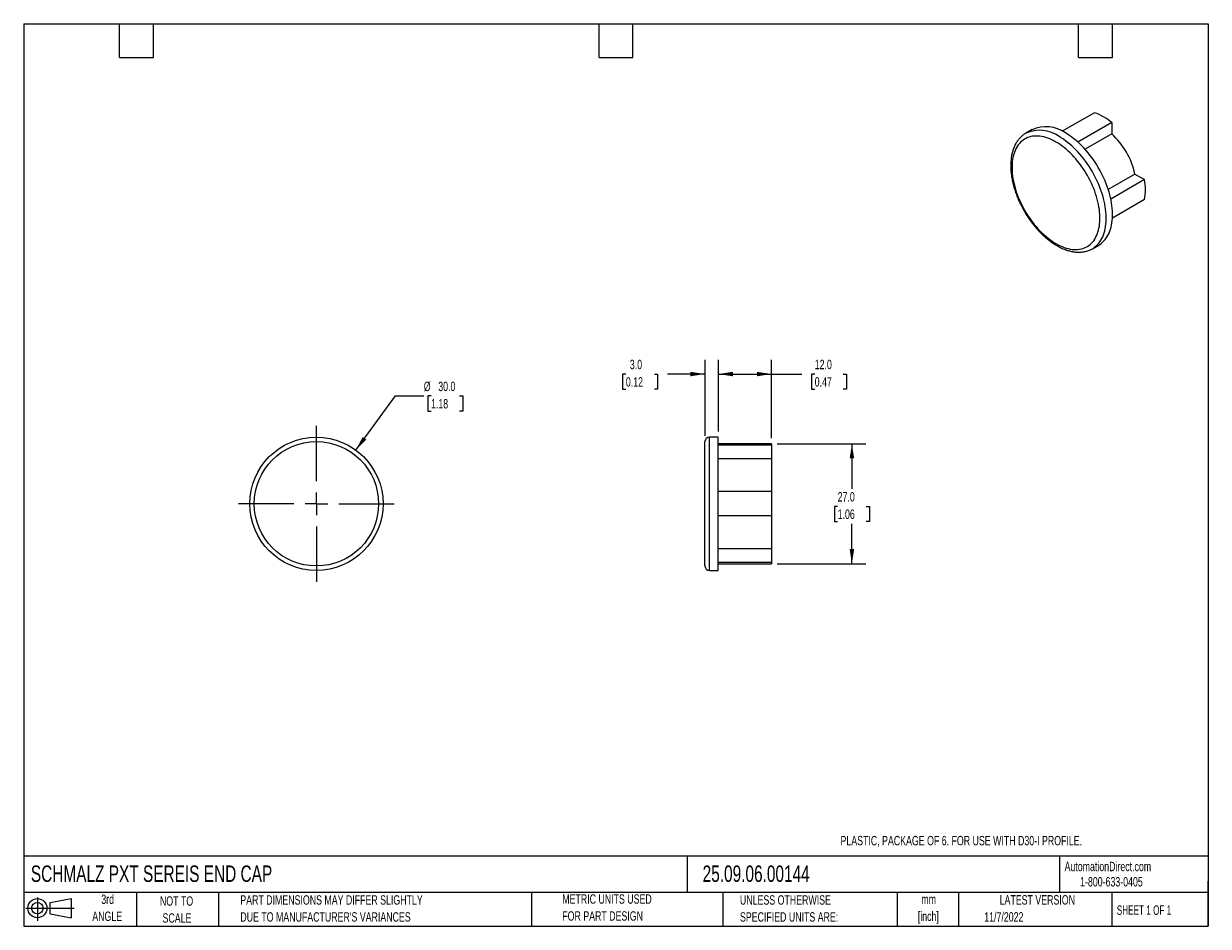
# Model space of a CAD drawing. Header units: millimetres. Extents: x 6 to 273, y 6 to 210.
import ezdxf

# ---------------------------------------------------------------- set-up
doc = ezdxf.new("R2010")
doc.units = ezdxf.units.MM
doc.linetypes.add('CENTERX2', pattern=[20.32, 12.7, -2.54, 2.54, -2.54])
doc.layers.add('CENTER', color=40, linetype='CENTERX2')
doc.layers.add('SLD-DEFPOINTS', color=7, linetype='Continuous')
doc.layers.add('DIMENSIONS', color=140, linetype='Continuous', lineweight=25)
doc.layers.add('TEXT', color=140, linetype='Continuous', lineweight=25)
doc.styles.add('SLDTEXTSTYLE0', font='TXT', dxfattribs={"width": 0.7})
doc.styles.add('SLDTEXTSTYLE1', font='TXT', dxfattribs={"width": 0.65})
doc.dimstyles.new('SLDDIMSTYLE0', dxfattribs={"dimtxt": 2.158008, "dimasz": 3.302, "dimexe": 0, "dimexo": 0.0625, "dimgap": 0.539502, "dimtad": 0, "dimtih": 1, "dimtoh": 1, "dimrnd": 1e-09, "dimzin": 4, "dimdsep": 46, "dimtxsty": 'SLDTEXTSTYLE0', "dimsah": 1, "dimcen": 0, "dimadec": 0, "dimazin": 1, "dimtfac": 1, "dimtofl": 0, "dimtmove": 0, "dimatfit": 3, "dimfxl": 0, "dimfrac": 2, "dimtolj": 1, "dimtzin": 12, "dimarcsym": 0})
doc.dimstyles.new('SLDDIMSTYLE1', dxfattribs={"dimtxt": 2.158008, "dimasz": 3.302, "dimexe": 0, "dimexo": 0.0625, "dimgap": 0.539502, "dimtad": 0, "dimtih": 1, "dimtoh": 1, "dimrnd": 1e-09, "dimzin": 4, "dimdsep": 46, "dimtxsty": 'SLDTEXTSTYLE0', "dimsah": 1, "dimcen": 0.09, "dimadec": 0, "dimazin": 1, "dimtfac": 1, "dimtofl": 0, "dimtmove": 0, "dimatfit": 3, "dimfxl": 0, "dimfrac": 2, "dimtolj": 1, "dimtzin": 12, "dimarcsym": 0})
doc.dimstyles.new('SLDDIMSTYLE2', dxfattribs={"dimtxt": 2.158008, "dimasz": 3.302, "dimexe": 0, "dimexo": 0.0625, "dimgap": 0.539502, "dimtad": 0, "dimtih": 1, "dimtoh": 1, "dimrnd": 1e-09, "dimzin": 4, "dimdsep": 46, "dimtxsty": 'SLDTEXTSTYLE0', "dimsah": 1, "dimcen": 0.09, "dimadec": 0, "dimazin": 1, "dimtfac": 1, "dimtmove": 0, "dimatfit": 0, "dimfxl": 0, "dimfrac": 2, "dimtolj": 1, "dimtzin": 12, "dimarcsym": 0})

# ---------------------------------------------------------------- blocks, each defined once
blk = doc.blocks.new('Block11')
at = {"color": 7, "linetype": 'Continuous', "lineweight": 18}
for p, q in [((0, 2.88), (10.87, 2.88)), ((2.59, 5.31), (2.59, 0)), ((5.48, 4.17), (10.18, 5.03)), ((5.48, 1.6), (5.48, 4.17)), ((10.18, 5.03), (10.18, 0.73)), ((5.48, 1.6), (10.18, 0.73))]:
    blk.add_line(p, q, dxfattribs=at)
for radius in [2.15, 1.29]:
    blk.add_circle((2.59, 2.88), radius, dxfattribs=at)
blk = doc.blocks.new('Block12')
at = {"layer": 'SLD-DEFPOINTS'}
blk.add_blockref('Block11', (0, 0), dxfattribs=at)
blk = doc.blocks.new('SW_NOTE_0')
at = {"layer": 'TEXT', "color": 0, "char_height": 2.117, "attachment_point": 2, "style": 'SLDTEXTSTYLE0'}
for s, insert in [('mm', (2.84, 2.73)), ('[inch]', (2.76, -1.09))]:
    blk.add_mtext(s, dxfattribs=dict(at, insert=insert))
blk = doc.blocks.new('SW_NOTE_0_1')
at = {"layer": 'TEXT', "color": 0, "char_height": 2.1167, "attachment_point": 1, "style": 'SLDTEXTSTYLE0'}
for s, insert in [('UNLESS OTHERWISE', (0, 2.73)), ('SPECIFIED UNITS ARE:', (0, -1.09))]:
    blk.add_mtext(s, dxfattribs=dict(at, insert=insert))
blk = doc.blocks.new('SW_NOTE_0_2')
at = {"layer": 'TEXT', "color": 0, "char_height": 2.1167, "attachment_point": 1, "style": 'SLDTEXTSTYLE0'}
for s, insert in [('PART DIMENSIONS MAY DIFFER SLIGHTLY', (0, 2.73)), ("DUE TO MANUFACTURER'S VARIANCES", (0, -1.09))]:
    blk.add_mtext(s, dxfattribs=dict(at, insert=insert))
blk = doc.blocks.new('SW_NOTE_0_3')
at = {"layer": 'TEXT', "color": 0, "char_height": 2.117, "attachment_point": 2, "style": 'SLDTEXTSTYLE0'}
for s, insert in [('NOT TO', (5.26, 2.73)), ('SCALE', (5.35, -1.09))]:
    blk.add_mtext(s, dxfattribs=dict(at, insert=insert))
blk = doc.blocks.new('SW_NOTE_0_4')
at = {"layer": 'TEXT', "color": 0, "char_height": 2.117, "attachment_point": 2, "style": 'SLDTEXTSTYLE0'}
for s, insert in [('3rd', (2.32, 2.73)), ('ANGLE', (2.22, -1.09))]:
    blk.add_mtext(s, dxfattribs=dict(at, insert=insert))
blk = doc.blocks.new('SW_NOTE_0_5')
at = {"layer": 'TEXT', "color": 0, "char_height": 2.1167, "attachment_point": 1, "style": 'SLDTEXTSTYLE0'}
for s, insert in [('METRIC UNITS USED', (0, 2.73)), ('FOR PART DESIGN', (0, -1.09))]:
    blk.add_mtext(s, dxfattribs=dict(at, insert=insert))
blk = doc.blocks.new('_D')
at = {"layer": 'DIMENSIONS'}
for p, q in [((81.13, 113.56), (90.07, 125.75)), ((90.07, 125.75), (96.42, 125.75)), ((98.05, 125.75), (97.33, 125.75)), ((97.33, 125.75), (97.33, 122.32)), ((104.46, 125.75), (105.19, 125.75)), ((105.19, 125.75), (105.19, 122.32)), ((97.33, 122.32), (98.05, 122.32)), ((105.19, 122.32), (104.46, 122.32))]:
    blk.add_line(p, q, dxfattribs=at)
blk.add_solid([(81.13, 113.56), (83.49, 115.92), (82.67, 116.52)], dxfattribs=at)
at = {"layer": 'DIMENSIONS', "char_height": 2.117, "attachment_point": 1, "style": 'SLDTEXTSTYLE0'}
for s, insert in [('%%c', (96.42, 128.96)), ('30.0', (99.68, 128.96)), ('1.18', (98.05, 125.05))]:
    blk.add_mtext(s, dxfattribs=dict(at, insert=insert))
blk = doc.blocks.new('SW_CENTERMARKSYMBOL_0')
at = {"layer": 'CENTER', "color": 0}
for p, q in [((0, 5.08), (0, 17.54)), ((-5.08, 0), (-17.54, 0)), ((0, 0), (-2.54, 0)), ((0, 0), (0, 2.54)), ((0, 0), (0, -2.54)), ((0, 0), (2.54, 0)), ((5.08, 0), (17.54, 0)), ((0, -5.08), (0, -17.54))]:
    blk.add_line(p, q, dxfattribs=at)
blk = doc.blocks.new('_D_1')
at = {"layer": 'DIMENSIONS'}
for p, q in [((176.01, 114.97), (195.98, 114.97)), ((192.81, 114.97), (192.81, 104.8)), ((189.6, 100.89), (188.88, 100.89)), ((188.88, 100.89), (188.88, 97.46)), ((196.01, 100.89), (196.74, 100.89)), ((196.74, 100.89), (196.74, 97.46)), ((188.88, 97.46), (189.6, 97.46)), ((192.81, 87.97), (192.81, 96.98)), ((196.74, 97.46), (196.01, 97.46)), ((176.01, 87.97), (195.98, 87.97))]:
    blk.add_line(p, q, dxfattribs=at)
for points in [[(192.81, 114.97), (192.3, 111.67), (193.32, 111.67)], [(192.81, 87.97), (193.32, 91.27), (192.3, 91.27)]]:
    blk.add_solid(points, dxfattribs=at)
at = {"layer": 'DIMENSIONS', "char_height": 2.117, "attachment_point": 1, "style": 'SLDTEXTSTYLE0'}
for s, insert in [('27.0', (189.6, 104.1)), ('1.06', (189.6, 100.19))]:
    blk.add_mtext(s, dxfattribs=dict(at, insert=insert))
blk = doc.blocks.new('_D_2')
at = {"layer": 'DIMENSIONS'}
for p, q in [((159.74, 116.74), (159.74, 133.85)), ((162.74, 117.74), (162.74, 133.85)), ((141.92, 130.68), (141.2, 130.68)), ((141.2, 130.68), (141.2, 127.25)), ((148.34, 130.68), (149.06, 130.68)), ((149.06, 130.68), (149.06, 127.25)), ((159.74, 130.68), (151.26, 130.68)), ((162.74, 130.68), (169.09, 130.68)), ((141.2, 127.25), (141.92, 127.25)), ((149.06, 127.25), (148.34, 127.25))]:
    blk.add_line(p, q, dxfattribs=at)
for points in [[(159.74, 130.68), (156.43, 131.18), (156.43, 130.17)], [(162.74, 130.68), (166.04, 130.17), (166.04, 131.18)]]:
    blk.add_solid(points, dxfattribs=at)
at = {"layer": 'DIMENSIONS', "char_height": 2.117, "attachment_point": 1, "style": 'SLDTEXTSTYLE0'}
for s, insert in [('3.0', (142.82, 133.89)), ('0.12', (141.92, 129.97))]:
    blk.add_mtext(s, dxfattribs=dict(at, insert=insert))
blk = doc.blocks.new('_D_3')
at = {"layer": 'DIMENSIONS'}
for p, q in [((162.74, 117.74), (162.74, 133.85)), ((174.74, 116.24), (174.74, 133.85)), ((162.74, 130.68), (174.74, 130.68)), ((174.74, 130.68), (181.52, 130.68)), ((184.44, 130.68), (183.72, 130.68)), ((183.72, 130.68), (183.72, 127.25)), ((190.86, 130.68), (191.58, 130.68)), ((191.58, 130.68), (191.58, 127.25)), ((183.72, 127.25), (184.44, 127.25)), ((191.58, 127.25), (190.86, 127.25))]:
    blk.add_line(p, q, dxfattribs=at)
for points in [[(162.74, 130.68), (166.04, 130.17), (166.04, 131.18)], [(174.74, 130.68), (171.43, 131.18), (171.43, 130.17)]]:
    blk.add_solid(points, dxfattribs=at)
at = {"layer": 'DIMENSIONS', "char_height": 2.117, "attachment_point": 1, "style": 'SLDTEXTSTYLE0'}
for s, insert in [('12.0', (184.44, 133.89)), ('0.47', (184.44, 129.97))]:
    blk.add_mtext(s, dxfattribs=dict(at, insert=insert))

msp = doc.modelspace()

# ---------------------------------------------------------------- linework, layer by layer
for p, q in [((247.416, 189.515), (240.168, 185.331)), ((251.305, 187.27), (243.698, 182.879)), ((251.305, 187.27), (251.305, 184.752)), ((231.962, 184.876), (231.952, 184.87)), ((233.376, 185.693), (231.962, 184.876)), ((251.305, 184.752), (245.296, 181.283)), ((256.526, 175.709), (250.517, 172.24)), ((258.706, 174.451), (251.099, 170.059)), ((256.526, 175.709), (258.706, 174.451)), ((258.706, 169.96), (251.458, 165.775)), ((246.941, 158.884), (246.96, 158.895)), ((246.96, 158.895), (248.375, 159.711)), ((159.735, 87.471), (159.735, 115.471)), ((162.735, 116.471), (160.735, 116.471)), ((160.735, 86.471), (160.735, 116.471)), ((162.735, 86.471), (162.735, 116.471)), ((174.735, 114.971), (162.735, 114.971)), ((174.735, 114.688), (162.735, 114.688)), ((174.735, 114.971), (174.735, 114.688)), ((174.735, 114.688), (174.735, 111.604)), ((174.735, 111.604), (162.735, 111.604)), ((174.735, 111.604), (174.735, 104.221)), ((174.735, 104.221), (162.735, 104.221)), ((174.735, 104.221), (174.735, 98.721)), ((174.735, 98.721), (162.735, 98.721)), ((174.735, 98.721), (174.735, 91.337)), ((174.735, 91.337), (162.735, 91.337)), ((174.735, 91.337), (174.735, 88.254)), ((174.735, 88.254), (162.735, 88.254)), ((174.735, 88.254), (174.735, 87.971)), ((160.735, 86.471), (162.735, 86.471)), ((162.735, 87.971), (174.735, 87.971))]:
    msp.add_line(p, q)
at = {"flags": 128}
for points in [[(238.754, 160.046), (239.218, 159.79), (239.681, 159.561), (240.142, 159.357), (240.6, 159.181), (241.054, 159.031), (241.502, 158.908), (241.945, 158.814), (242.381, 158.747), (242.809, 158.708), (243.227, 158.697), (243.637, 158.714), (244.035, 158.759), (244.421, 158.833), (244.796, 158.934), (245.157, 159.062), (245.503, 159.218), (245.835, 159.401), (246.152, 159.61), (246.452, 159.846), (246.735, 160.107), (247.001, 160.393), (247.249, 160.703), (247.478, 161.038), (247.687, 161.395), (247.877, 161.774), (248.048, 162.174), (248.197, 162.595), (248.326, 163.036), (248.434, 163.495), (248.52, 163.971), (248.585, 164.465), (248.629, 164.973), (248.651, 165.496), (248.651, 166.032), (248.629, 166.58), (248.585, 167.139), (248.52, 167.707), (248.434, 168.283), (248.326, 168.867), (248.197, 169.456), (248.048, 170.05), (247.877, 170.647), (247.687, 171.245), (247.478, 171.845), (247.249, 172.443), (247.001, 173.039), (246.735, 173.632), (246.452, 174.22), (246.152, 174.802), (245.835, 175.377), (245.503, 175.943), (245.157, 176.5), (244.796, 177.045), (244.421, 177.578), (244.035, 178.098), (243.637, 178.603), (243.227, 179.092), (242.809, 179.565), (242.381, 180.02), (241.945, 180.456), (241.502, 180.873), (241.054, 181.268), (240.6, 181.643), (240.142, 181.995), (239.681, 182.323), (239.218, 182.628), (238.754, 182.909), (238.29, 183.164), (237.827, 183.394), (237.366, 183.597), (236.908, 183.774), (236.454, 183.924), (236.005, 184.046), (235.563, 184.141), (235.127, 184.208), (234.699, 184.247), (234.28, 184.257), (233.871, 184.24), (233.473, 184.195), (233.086, 184.122), (232.712, 184.021), (232.351, 183.892), (232.004, 183.736), (231.672, 183.553), (231.356, 183.344), (231.056, 183.108), (230.772, 182.847), (230.507, 182.561), (230.259, 182.251), (230.03, 181.917), (229.82, 181.56), (229.63, 181.181), (229.46, 180.78), (229.311, 180.359), (229.182, 179.919), (229.074, 179.46), (228.987, 178.983), (228.922, 178.49), (228.879, 177.981), (228.857, 177.458), (228.857, 176.923), (228.879, 176.375), (228.922, 175.816), (228.987, 175.248), (229.074, 174.671), (229.182, 174.088), (229.311, 173.498), (229.46, 172.905), (229.63, 172.308), (229.82, 171.709), (230.03, 171.11), (230.259, 170.511), (230.507, 169.915), (230.772, 169.322), (231.056, 168.734), (231.356, 168.152), (231.672, 167.577), (232.004, 167.011), (232.351, 166.455), (232.712, 165.909), (233.086, 165.376), (233.473, 164.857), (233.871, 164.351), (234.28, 163.862), (234.699, 163.389), (235.127, 162.934), (235.563, 162.498), (236.005, 162.082), (236.454, 161.686), (236.908, 161.312), (237.366, 160.96), (237.827, 160.631), (238.29, 160.326), (238.754, 160.046)], [(246.96, 158.895), (247.213, 159.05), (247.534, 159.281), (247.839, 159.538), (248.126, 159.82), (248.396, 160.127), (248.647, 160.459), (248.878, 160.814), (249.091, 161.192), (249.283, 161.593), (249.455, 162.014), (249.607, 162.456), (249.737, 162.918), (249.846, 163.398), (249.933, 163.896), (249.999, 164.411), (250.043, 164.941), (250.065, 165.485), (250.065, 166.043), (250.043, 166.612), (249.999, 167.193), (249.933, 167.783), (249.846, 168.382), (249.737, 168.989), (249.607, 169.601), (249.455, 170.218), (249.283, 170.838), (249.091, 171.46), (248.878, 172.084), (248.647, 172.707), (248.396, 173.328), (248.126, 173.946), (247.839, 174.56), (247.534, 175.169), (247.213, 175.77), (246.875, 176.364), (246.522, 176.948), (246.155, 177.522), (245.773, 178.084), (245.379, 178.634), (244.972, 179.169), (244.554, 179.689), (244.125, 180.193), (243.687, 180.68), (243.24, 181.149), (242.785, 181.598), (242.323, 182.027), (241.855, 182.436), (241.382, 182.822), (240.905, 183.186), (240.426, 183.526), (239.944, 183.842), (239.461, 184.134)], [(248.375, 159.711), (248.627, 159.867), (248.948, 160.097), (249.253, 160.354), (249.54, 160.636), (249.81, 160.943), (250.061, 161.275), (250.293, 161.63), (250.505, 162.009), (250.697, 162.409), (250.869, 162.831), (251.021, 163.273), (251.151, 163.735), (251.26, 164.215), (251.347, 164.713), (251.413, 165.227), (251.457, 165.757), (251.479, 166.302), (251.479, 166.859), (251.457, 167.429), (251.413, 168.01), (251.347, 168.6), (251.26, 169.199), (251.151, 169.805), (251.021, 170.417), (250.869, 171.034), (250.697, 171.654), (250.505, 172.277), (250.293, 172.9), (250.061, 173.523), (249.81, 174.144), (249.54, 174.763), (249.253, 175.377), (248.948, 175.985), (248.627, 176.587), (248.289, 177.18), (247.936, 177.765), (247.569, 178.339), (247.188, 178.901), (246.793, 179.45), (246.386, 179.985), (245.968, 180.506), (245.539, 181.01), (245.101, 181.496), (244.654, 181.965), (244.199, 182.414), (243.737, 182.844), (243.269, 183.252), (242.796, 183.638), (242.319, 184.002), (241.84, 184.342), (241.358, 184.659), (240.875, 184.95)]]:
    msp.add_lwpolyline(points, dxfattribs=at)
for radius in [15, 14]:
    msp.add_circle((72.249, 101.471), radius)
for centre, radius, start, end in [((243.131, 177.602), 12.66, 49.78703, 70.21834), ((235.072, 178.049), 7.502, 54.19471, 114.49483), ((236.486, 178.866), 7.502, 54.19471, 114.49483), ((239.689, 172.017), 17.237, 12.36918, 47.63082), ((246.244, 172.205), 12.663, 349.786, 10.214), ((160.735, 115.471), 1, 90, 180), ((160.735, 87.471), 1, 180, 270)]:
    msp.add_arc(centre, radius, start, end)
for points, knots in [([(231.952, 184.867), (231.893, 184.833), (231.719, 184.734), (231.445, 184.544), (231.132, 184.299), (230.834, 184.03), (230.553, 183.739), (230.288, 183.426), (230.04, 183.091), (229.81, 182.735), (229.598, 182.359), (229.404, 181.962), (229.229, 181.547), (229.074, 181.112), (228.939, 180.66), (228.824, 180.191), (228.729, 179.707), (228.655, 179.207), (228.602, 178.694), (228.57, 178.169), (228.558, 177.632), (228.567, 177.086), (228.597, 176.53), (228.647, 175.966), (228.718, 175.394), (228.808, 174.817), (228.918, 174.235), (229.048, 173.649), (229.197, 173.061), (229.364, 172.47), (229.55, 171.879), (229.754, 171.288), (229.976, 170.698), (230.214, 170.11), (230.47, 169.526), (230.742, 168.946), (231.03, 168.372), (231.332, 167.804), (231.65, 167.243), (231.982, 166.691), (232.327, 166.148), (232.685, 165.615), (233.056, 165.094), (233.438, 164.585), (233.831, 164.09), (234.234, 163.608), (234.648, 163.141), (235.07, 162.69), (235.5, 162.256), (235.938, 161.839), (236.383, 161.441), (236.834, 161.061), (237.291, 160.701), (237.752, 160.362), (238.217, 160.044), (238.62, 159.788), (238.869, 159.642), (238.961, 159.588)], [0, 0, 0, 0, 0.0090535, 0.026607, 0.0441663, 0.0617592, 0.0794113, 0.0971446, 0.1149764, 0.1329187, 0.1509772, 0.1691521, 0.1874382, 0.2058261, 0.2243033, 0.2428555, 0.2614679, 0.2801263, 0.2988176, 0.3175304, 0.3362553, 0.3549841, 0.3737098, 0.3924284, 0.4111373, 0.4298347, 0.4485196, 0.4671917, 0.4858511, 0.5044985, 0.5231344, 0.54176, 0.5603763, 0.5789844, 0.5975858, 0.6161817, 0.6347734, 0.6533624, 0.6719501, 0.6905379, 0.7091268, 0.7277182, 0.7463134, 0.7649139, 0.783521, 0.8021363, 0.820761, 0.8393965, 0.858044, 0.8767047, 0.8953795, 0.9140693, 0.9327744, 0.9514951, 0.9702309, 0.9889807, 1, 1, 1, 1]), ([(238.961, 159.588), (239.044, 159.54), (239.284, 159.404), (239.683, 159.196), (240.155, 158.971), (240.628, 158.772), (241.099, 158.598), (241.568, 158.449), (242.034, 158.326), (242.496, 158.23), (242.953, 158.16), (243.403, 158.117), (243.845, 158.101), (244.279, 158.111), (244.703, 158.149), (245.117, 158.212), (245.519, 158.302), (245.909, 158.417), (246.286, 158.558), (246.63, 158.712), (246.842, 158.83), (246.937, 158.884)], [0, 0, 0, 0, 0.0295356, 0.0852737, 0.1410359, 0.1967839, 0.2524916, 0.3081271, 0.3636524, 0.4190243, 0.4741962, 0.5291208, 0.5837536, 0.6380573, 0.692006, 0.745589, 0.7988136, 0.8517056, 0.9043092, 0.9566842, 1, 1, 1, 1])]:
    msp.add_open_spline(points, degree=3, knots=knots)
at = {"layer": 'TEXT'}
for p, q in [((6.35, 209.55), (273.05, 209.55)), ((6.35, 209.55), (6.35, 6.35)), ((27.94, 201.93), (27.94, 209.55)), ((35.56, 201.93), (35.56, 209.55)), ((135.89, 201.93), (135.89, 209.55)), ((143.51, 201.93), (143.51, 209.55)), ((243.84, 201.93), (243.84, 209.55)), ((251.46, 201.93), (251.46, 209.55)), ((273.05, 209.55), (273.05, 6.35)), ((27.94, 201.93), (35.56, 201.93)), ((135.89, 201.93), (143.51, 201.93)), ((243.84, 201.93), (251.46, 201.93)), ((273.05, 22.126), (6.35, 22.126)), ((155.759, 22.126), (155.759, 13.97)), ((239.575, 22.126), (239.575, 13.97)), ((273.05, 6.35), (273.05, 16.51)), ((273.05, 13.97), (6.35, 13.97)), ((31.75, 13.97), (31.75, 6.35)), ((50.212, 13.97), (50.212, 6.35)), ((120.646, 13.97), (120.646, 6.35)), ((163.78, 13.97), (163.78, 6.35)), ((203.024, 13.97), (203.024, 6.35)), ((216.812, 13.97), (216.812, 6.35)), ((251.349, 13.97), (251.349, 6.35)), ((6.35, 6.35), (273.05, 6.35))]:
    msp.add_line(p, q, dxfattribs=at)

# ---------------------------------------------------------------- block references
at = {"layer": 'CENTER'}
msp.add_blockref('SW_CENTERMARKSYMBOL_0', (72.249, 101.471), dxfattribs=at)
at = {"layer": 'SLD-DEFPOINTS'}
msp.add_blockref('Block12', (6.838, 7.554), dxfattribs=at)
at = {"layer": 'TEXT'}
for name, p in [('SW_NOTE_0_4', (22.932, 10.765)), ('SW_NOTE_0_2', (55.119, 10.607)), ('SW_NOTE_0_5', (127.604, 10.822)), ('SW_NOTE_0_1', (167.608, 10.606)), ('SW_NOTE_0_3', (35.51, 10.371)), ('SW_NOTE_0', (207.255, 10.756))]:
    msp.add_blockref(name, p, dxfattribs=at)

# ---------------------------------------------------------------- texts
for s, insert, char_height, attachment_point, style in [('PLASTIC, PACKAGE OF 6. FOR USE WITH D30-I PROFILE.', (190.246, 26.698), 2.11667, 1, 'SLDTEXTSTYLE0'), ('SCHMALZ PXT SEREIS END CAP', (7.966, 20.05), 3.70417, 1, 'SLDTEXTSTYLE0'), ('25.09.06.00144', (159.208, 20.05), 3.70417, 1, 'SLDTEXTSTYLE0'), ('AutomationDirect.com', (240.695, 20.877), 2.11667, 1, 'SLDTEXTSTYLE0'), ('1-800-633-0405', (244.192, 17.437), 2.11667, 1, 'SLDTEXTSTYLE0'), ('LATEST VERSION', (234.552, 13.364), 2.11667, 2, 'SLDTEXTSTYLE0'), ('SHEET 1 OF 1', (252.441, 11.051), 2.11667, 1, 'SLDTEXTSTYLE1'), ('11/7/2022', (222.613, 9.532), 2.1167, 1, 'SLDTEXTSTYLE0')]:
    msp.add_mtext(s, dxfattribs=dict(at, insert=insert, char_height=char_height, attachment_point=attachment_point, style=style))

# ---------------------------------------------------------------- dimensions: what is measured, and where the dimension line sits
at = {"layer": 'DIMENSIONS'}
for base, p1, p2, dimstyle, picture, middle in [((162.735, 130.675), (159.735, 115.471), (162.735, 116.471), 'SLDDIMSTYLE2', '_D_2', (145.129, 130.675)), ((174.735, 130.675), (162.735, 116.471), (174.735, 114.971), 'SLDDIMSTYLE1', '_D_3', (187.651, 130.675))]:
    dim = msp.add_linear_dim(base=base, p1=p1, p2=p2, dimstyle=dimstyle, dxfattribs=at)
    dim.commit()
    dim.dimension.update_dxf_attribs({"geometry": picture, "text_midpoint": middle, "dimtype": 160})
dim = msp.add_diameter_dim_2p(p1=(63.373, 89.379), p2=(81.126, 113.563), dimstyle='SLDDIMSTYLE0', dxfattribs=at)
dim.commit()
dim.dimension.update_dxf_attribs({"geometry": '_D', "text_midpoint": (101.257, 125.748), "dimtype": 163})
dim = msp.add_linear_dim(base=(192.808, 87.971), p1=(174.735, 114.971), p2=(174.735, 87.971), angle=90, dimstyle='SLDDIMSTYLE1', dxfattribs=at)
dim.commit()
dim.dimension.update_dxf_attribs({"geometry": '_D_1', "text_midpoint": (192.808, 100.889), "dimtype": 160})

doc.saveas('drawing.dxf')
